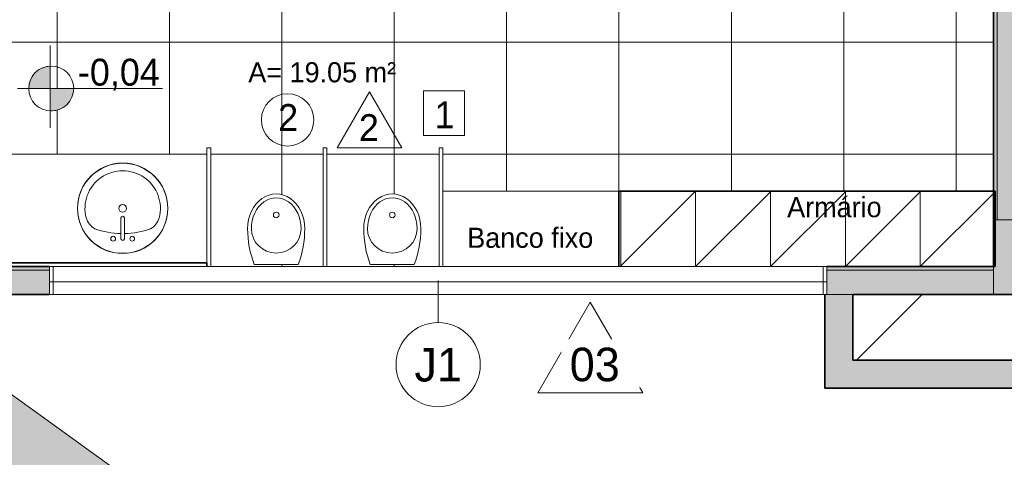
# Model space of a CAD drawing. Header units: metres. Extents: x -33 to 126, y -29 to 31.
# Tile 19 of 256: x -5.93 to -0.67, y -21.69 to -19.34. Entities that reach past the tile are written whole.
import ezdxf

# ---------------------------------------------------------------- set-up
doc = ezdxf.new("R2010")
doc.units = ezdxf.units.M
for name, color, linetype, lineweight in [('A-AREA-IDEN', 2, 'Continuous', 9), ('A-DETL', 90, 'Continuous', 18), ('A-DETL-GENF', 92, 'Continuous', 18), ('A-DETL-MBND', 5, 'Continuous', 18), ('A-DETL-THIN', 151, 'Continuous', 18), ('A-FLOR', 192, 'Continuous', 18), ('A-FLOR-PATT', 8, 'Continuous', 18), ('A-GENM', 13, 'Continuous', 18), ('A-GLAZ', 151, 'Continuous', 18), ('A-GLAZ-IDEN', 152, 'Continuous', 9), ('A-WALL', 113, 'Continuous', 18), ('A-WALL-PATT', 111, 'Continuous', 35), ('G-ANNO-SYMB', 111, 'Continuous', 9), ('G-ANNO-TEXT', 7, 'Continuous', 18), ('P-SANR-FIXT', 6, 'Continuous', 18)]:
    doc.layers.add(name, color=color, linetype=linetype, lineweight=lineweight)
doc.styles.add('Century Gothic', font='GOTHIC.TTF', dxfattribs={"height": 0.143711})
doc.styles.add('Century Gothic_1', font='GOTHIC.TTF', dxfattribs={"height": 0.179639})
doc.styles.add('Century Gothic_2', font='GOTHIC.TTF', dxfattribs={"height": 0.107783})

# ---------------------------------------------------------------- blocks, each defined once
blk = doc.blocks.new('Generic Models 17 - Generic Models 12-355230-2-PLANTA COM LAYOUT')
at = {"layer": 'A-GENM', "color": 7}
blk.add_line((-4.9273, -20.0646), (-6.9273, -20.0646), dxfattribs=at)
for centre, start, end in [((-6.4773, -20.3441), 0, 180), ((-5.3773, -20.3528), 0, 180), ((-6.4773, -20.3441), 180, 0), ((-5.3773, -20.3528), 180, 0)]:
    blk.add_arc(centre, 0.2413, start, end, dxfattribs=at)
blk = doc.blocks.new('M_Sink Vanity-Round - 482 x 482mm-355251-2-PLANTA COM LAYOUT')
at = {"layer": 'P-SANR-FIXT', "color": 7}
for p, q in [((0.0871, -0.2471), (0.0871, -0.1363)), ((0.1062, -0.2471), (0.1062, -0.1363))]:
    blk.add_line(p, q, dxfattribs=at)
for centre, radius, start, end in [((0.0967, -0.0852), 0.2413, 0, 180), ((0.0967, -0.0852), 0.2014, 345.3071, 194.6929), ((0.0967, -0.0852), 0.2413, 180, 0), ((0.0967, -0.0852), 0.0206, 0, 180), ((0.0967, -0.0852), 0.0206, 180, 0), ((0.0014, -0.1043), 0.1045, 197.8096, 239.2073), ((0.0967, -0.1363), 0.00952, 0, 180), ((0.1919, -0.1043), 0.1045, 300.7927, 342.1904), ((0.0967, 0.233), 0.4523, 250.7914, 268.7933), ((0.0967, 0.233), 0.4523, 271.2067, 289.2086), ((0.0459, -0.2471), 0.0127, 0, 180), ((0.0459, -0.2471), 0.0127, 180, 0), ((0.0967, -0.2471), 0.00952, 180, 0), ((0.1475, -0.2471), 0.0127, 0, 180), ((0.1475, -0.2471), 0.0127, 180, 0)]:
    blk.add_arc(centre, radius, start, end, dxfattribs=at)
blk = doc.blocks.new('Casement w Mullions-Number_0002 - Janela 100 x 400 _cm_-V82-2-PLANTA COM LAYOUT')
at = {"layer": 'A-GLAZ'}
for p, q in [((-2.05595, 0.075), (-2.075, 0.075)), ((-2.075, 0.075), (-2.075, -0.075)), ((-2.05595, -0.075), (-2.05595, 0.075)), ((2.05595, 0.075), (-2.05595, 0.075)), ((-2.05595, 0.075), (-2.05595, -0.075)), ((2.05595, 0.075), (2.05595, -0.075)), ((2.075, 0.075), (2.05595, 0.075)), ((2.05595, -0.075), (2.05595, 0.075)), ((2.075, -0.075), (2.075, 0.075)), ((-2.075, -0.075), (-2.05595, -0.075)), ((-2.05595, -0.075), (2.05595, -0.075)), ((2.05595, -0.075), (2.075, -0.075))]:
    blk.add_line(p, q, dxfattribs=at)
blk = doc.blocks.new('MICTORIO - MICTORIO-417638-2-PLANTA COM LAYOUT')
at = {"layer": 'P-SANR-FIXT', "color": 7}
blk.add_line((-0.1174, 0.0026), (0.1174, 0.0026), dxfattribs=at)
blk.add_circle((0, 0.2683), 0.015, dxfattribs=at)
for centre, start, end in [((0.3924, 0.195), 180, 200.6739), ((-0.3924, 0.195), 339.3261, 0)]:
    blk.add_arc(centre, 0.5449, start, end, dxfattribs=at)
for major_axis, ratio, start_param, end_param in [((0, 0.1862), 0.819068, 4.712389, 7.853982), ((0, 0.165), 0.80303, 4.712389, 7.853982), ((0.1325, 0), 0.987707, 3.141593, 6.283185)]:
    blk.add_ellipse((0, 0.195), major_axis=major_axis, ratio=ratio, start_param=start_param, end_param=end_param, dxfattribs=at)
blk = doc.blocks.new('_banco fixo concreto1 - _banco fixo concreto-2392509-2-PLANTA COM LAYOUT')
at = {"layer": 'A-GENM'}
blk.add_line((-2.7273, -20.2617), (-3.6673, -20.2617), dxfattribs=at)
blk = doc.blocks.new('_Roupeiro de aço 2 - _Roupeiro de aço 1-2392650-2-PLANTA COM LAYOUT')
at = {"layer": 'A-GENM', "lineweight": 35}
for p, q in [((-0.7173, -20.2615), (-2.7273, -20.2615)), ((-2.7273, -20.2615), (-2.7273, -20.6646)), ((-0.7173, -20.6646), (-0.7173, -20.2615)), ((-1.6173, -20.6646), (-0.7173, -20.6646))]:
    blk.add_line(p, q, dxfattribs=at)
blk = doc.blocks.new('_ESPELHO1 - _ESPELHO-2393538-2-PLANTA COM LAYOUT')
at = {"layer": 'A-GENM', "lineweight": 35}
for p, q in [((-5.7573, -15.2744), (-5.7773, -15.2744)), ((-5.7773, -15.2744), (-5.7773, -16.4344)), ((-5.7573, -17.2744), (-5.7573, -15.2744)), ((-5.7773, -17.2744), (-5.7573, -17.2744))]:
    blk.add_line(p, q, dxfattribs=at)
blk = doc.blocks.new('Corte - M_Extremidade superior do corte - Preenchido-1049-2-PLANTA COM LAYOUT')
at = {"layer": 'G-ANNO-SYMB'}
h = blk.add_hatch(color=256, dxfattribs=at)
edge = h.paths.add_edge_path(flags=0)
edge.add_line((-0.009536, 0.003536), (-0.006, 0.007071))
edge.add_line((-0.006, 0.007071), (-0.002464, 0.003536))
edge.add_arc((-0.006, 0), 0.005, 45, 135)
h = blk.add_hatch(color=256, dxfattribs=at)
edge = h.paths.add_edge_path(flags=0)
edge.add_arc((-0.006, 0), 0.005, 135, 180)
edge.add_line((-0.011, 0), (-0.013071, 0))
edge.add_line((-0.013071, 0), (-0.009536, 0.003536))
h = blk.add_hatch(color=256, dxfattribs=at)
edge = h.paths.add_edge_path(flags=0)
edge.add_line((-0.002464, 0.003536), (0.001071, 0))
edge.add_line((0.001071, 0), (-0.001, 0))
edge.add_arc((-0.006, 0), 0.005, 0, 45)
for p, q in [((-0.006, 0.007071), (-0.009536, 0.003536)), ((-0.002464, 0.003536), (-0.006, 0.007071)), ((-0.009536, 0.003536), (-0.013071, 0)), ((0.001071, 0), (-0.002464, 0.003536)), ((-0.013071, 0), (-0.011, 0)), ((-0.001, 0), (0.001071, 0)), ((-0.011, 0), (-0.013071, 0)), ((-0.001, 0), (0.001071, 0))]:
    blk.add_line(p, q, dxfattribs=at)
at = {"layer": 'G-ANNO-SYMB', "lineweight": 50}
for p, q in [((0.003509, 0), (0.015025, 0)), ((0.017462, 0), (0.028978, 0))]:
    blk.add_line(p, q, dxfattribs=at)
at = {"layer": 'G-ANNO-SYMB'}
for start, end in [(360, 180), (45, 135), (135, 180), (0, 45), (180, 360)]:
    blk.add_arc((-0.006, 0), 0.005, start, end, dxfattribs=at)
blk = doc.blocks.new('M_Identificador da janela - M_Identificador da janela-3796-2-PLANTA COM LAYOUT')
at = {"layer": 'A-GLAZ-IDEN'}
blk.add_circle((0, 0), 0.003, dxfattribs=at)

msp = doc.modelspace()

# ---------------------------------------------------------------- hatches: boundary and pattern name
at = {"layer": 'A-DETL-GENF'}
for points in [[(-5.8637, -19.7127), (-5.7642, -19.7127), (-5.7642, -19.5928), (-5.7942, -19.598), (-5.8219, -19.6106), (-5.8456, -19.6297), (-5.8637, -19.6542), (-5.8751, -19.6825), (-5.8789, -19.7127), (-5.8751, -19.7127)], [(-5.7642, -19.8326), (-5.7336, -19.8296), (-5.7103, -19.8224), (-5.6865, -19.8083), (-5.6665, -19.7892), (-5.6515, -19.7661), (-5.6421, -19.7401), (-5.6389, -19.7127), (-5.7642, -19.7127), (-5.7642, -19.8306)]]:
    msp.add_hatch(color=7, dxfattribs=at).paths.add_polyline_path(points, flags=0)
at = {"layer": 'A-FLOR-PATT'}
h = msp.add_hatch(dxfattribs=at)
h.set_pattern_fill('FP_8', color=256, style=0, pattern_type=2)
h.set_pattern_definition([(0, (-7.527, -17.065), (0, 0.6), []), (90, (-7.527, -17.065), (-0.6, 4e-17), [])])
h.paths.add_polyline_path([(-4.4087, -20.6646), (-4.3073, -20.6646), (-4.3073, -20.0298), (-4.2873, -20.0298), (-4.2873, -20.6646), (-3.6873, -20.6646), (-3.6873, -20.0298), (-3.6673, -20.0298), (-3.6673, -20.2617), (-0.7273, -20.2615), (-0.7273, -19.0622), (-0.8648, -19.0622), (-0.8648, -19.0422), (-0.7273, -19.0422), (-0.7273, -17.8122), (-1.2079, -17.8126), (-1.2071, -17.8694), (-1.2048, -17.8761), (-1.2037, -17.8771), (-1.1899, -17.899), (-1.1857, -17.9124), (-1.1899, -17.9259), (-1.2015, -17.9357), (-1.2174, -17.9393), (-1.2333, -17.9357), (-1.2449, -17.9259), (-1.2492, -17.9124), (-1.2449, -17.899), (-1.2296, -17.8757), (-1.2285, -17.8748), (-1.2277, -17.8694), (-1.2269, -17.867), (-1.227, -17.8122), (-1.6973, -17.8122), (-1.6973, -19.0422), (-1.4648, -19.0422), (-1.4648, -19.0622), (-1.7673, -19.0622), (-1.7673, -19.0422), (-1.7173, -19.0422), (-1.7173, -17.8122), (-2.1626, -17.8126), (-2.1618, -17.8694), (-2.1594, -17.8762), (-2.1583, -17.8771), (-2.1446, -17.899), (-2.1403, -17.9124), (-2.1446, -17.9259), (-2.1562, -17.9357), (-2.1721, -17.9393), (-2.188, -17.9357), (-2.1996, -17.9259), (-2.2038, -17.9124), (-2.1996, -17.899), (-2.1842, -17.8757), (-2.1832, -17.8748), (-2.1824, -17.8694), (-2.1816, -17.867), (-2.1817, -17.8122), (-2.7173, -17.8122), (-2.7173, -19.0422), (-2.3673, -19.0422), (-2.3673, -19.0622), (-2.7873, -19.0622), (-2.7873, -19.0422), (-2.7373, -19.0422), (-2.7373, -17.7122), (-3.7373, -17.7124), (-3.7373, -18.4566), (-3.7337, -18.4617), (-3.6293, -18.4707), (-3.6223, -18.4741), (-3.6208, -18.4768), (-3.6203, -18.4824), (-3.6208, -18.7524), (-3.6229, -18.7562), (-3.6297, -18.7585), (-3.7343, -18.7683), (-3.7373, -18.7726), (-3.7373, -19.0422), (-3.3873, -19.0422), (-3.3873, -19.0622), (-3.8073, -19.0622), (-3.8073, -19.0422), (-3.7573, -19.0422), (-3.7573, -17.7122), (-4.7573, -17.7126), (-4.7573, -18.4566), (-4.7537, -18.4617), (-4.6493, -18.4707), (-4.6423, -18.4741), (-4.6408, -18.4768), (-4.6403, -18.4842), (-4.6408, -18.7524), (-4.6429, -18.7562), (-4.6497, -18.7585), (-4.7543, -18.7683), (-4.7573, -18.7726), (-4.7573, -19.0422), (-4.4073, -19.0422), (-4.4073, -19.0622), (-4.8373, -19.0622), (-4.8373, -19.0422), (-4.7773, -19.0422), (-4.7773, -17.7122), (-5.7773, -17.7122), (-5.7773, -18.4566), (-5.7737, -18.4617), (-5.6693, -18.4707), (-5.6623, -18.4741), (-5.6608, -18.4768), (-5.6603, -18.4824), (-5.6608, -18.7524), (-5.6629, -18.7562), (-5.6697, -18.7585), (-5.7743, -18.7683), (-5.7773, -18.7726), (-5.7773, -19.0422), (-5.4373, -19.0422), (-5.4373, -19.0622), (-5.9273, -19.0622), (-5.9273, -16.7159), (-6.9273, -16.7159), (-6.9273, -20.0646), (-4.9273, -20.0646), (-4.9273, -20.0298), (-4.9073, -20.0298), (-4.9073, -20.6646), (-4.4205, -20.6646)], flags=0)
h.paths.add_polyline_path([(-3.8199, -20.6548), (-4.0547, -20.6548), (-4.0741, -20.5922), (-4.0858, -20.5277), (-4.0898, -20.4624), (-4.0853, -20.4178), (-4.0723, -20.3758), (-4.0514, -20.3389), (-4.0239, -20.3091), (-3.9914, -20.2883), (-3.9557, -20.2775), (-3.9189, -20.2775), (-3.8832, -20.2883), (-3.8506, -20.3091), (-3.8231, -20.3389), (-3.8022, -20.3758), (-3.7892, -20.4178), (-3.7848, -20.4624), (-3.7887, -20.5277), (-3.8005, -20.5922)], flags=0)
h.paths.add_polyline_path([(-4.4399, -20.6548), (-4.6747, -20.6548), (-4.6948, -20.5881), (-4.7058, -20.5277), (-4.7093, -20.4575), (-4.7053, -20.4178), (-4.6923, -20.3758), (-4.6714, -20.3389), (-4.6439, -20.3091), (-4.6114, -20.2883), (-4.5757, -20.2775), (-4.5389, -20.2775), (-4.5032, -20.2883), (-4.4706, -20.3091), (-4.4431, -20.3389), (-4.4222, -20.3758), (-4.4092, -20.4178), (-4.4048, -20.4624), (-4.4087, -20.5277), (-4.4205, -20.5922)], flags=0)
h.paths.add_polyline_path([(-6.4773, -20.5854), (-6.4236, -20.5794), (-6.3724, -20.5614), (-6.3267, -20.5326), (-6.2885, -20.4944), (-6.2598, -20.4487), (-6.242, -20.3977), (-6.242, -20.3978), (-6.2599, -20.4488), (-6.2887, -20.4946), (-6.3269, -20.5328), (-6.3728, -20.5615), (-6.4242, -20.5794), (-6.4773, -20.5854), (-6.531, -20.5793), (-6.582, -20.5615), (-6.6277, -20.5327), (-6.6659, -20.4945), (-6.6947, -20.4488), (-6.7125, -20.3978), (-6.7125, -20.3978), (-6.6947, -20.4488), (-6.6659, -20.4946), (-6.6276, -20.5329), (-6.5819, -20.5615), (-6.531, -20.5794), (-6.4773, -20.5854)], flags=0)
h.paths.add_polyline_path([(-5.136, -20.3534), (-5.136, -20.3528), (-5.1423, -20.2982), (-5.1603, -20.2474), (-5.1886, -20.2024), (-5.2268, -20.1642), (-5.2754, -20.1344), (-5.3236, -20.1176), (-5.3773, -20.1115), (-5.4345, -20.1188), (-5.4851, -20.1374), (-5.5277, -20.1642), (-5.5659, -20.2024), (-5.5957, -20.2509), (-5.6125, -20.2991), (-5.6118, -20.2982), (-5.5939, -20.2481), (-5.5647, -20.2024), (-5.5257, -20.1642), (-5.4784, -20.1354), (-5.431, -20.1188), (-5.3773, -20.1128), (-5.3236, -20.1188), (-5.2726, -20.1367), (-5.2268, -20.1654), (-5.1886, -20.2036), (-5.1599, -20.2494), (-5.142, -20.3004), (-5.1361, -20.3528)], flags=0)
h.paths.add_polyline_path([(-5.7642, -19.7127), (-5.8789, -19.7127), (-5.8751, -19.6825), (-5.8637, -19.6542), (-5.8456, -19.6297), (-5.8219, -19.6106), (-5.7942, -19.598), (-5.7642, -19.5928), (-5.7642, -19.6825)], flags=0)
h.paths.add_polyline_path([(-5.7642, -19.8326), (-5.7642, -19.7127), (-5.6389, -19.7127), (-5.6421, -19.7401), (-5.6515, -19.7661), (-5.6665, -19.7892), (-5.6865, -19.8083), (-5.7103, -19.8224), (-5.7366, -19.8306)], flags=0)
h.paths.add_polyline_path([(-5.268, -18.5146), (-5.2934, -18.5146), (-5.3283, -18.5019), (-5.3503, -18.4892), (-5.3757, -18.4638), (-5.4109, -18.413), (-5.4346, -18.3622), (-5.4531, -18.3114), (-5.4667, -18.2604), (-5.4712, -18.2098), (-5.469, -18.1845), (-5.4645, -18.159), (-5.4577, -18.1336), (-5.4433, -18.1082), (-5.413, -18.0828), (-5.4042, -18.006), (-5.4394, -18.006), (-5.4639, -18.0028), (-5.4867, -17.9933), (-5.5063, -17.9783), (-5.5214, -17.9587), (-5.5308, -17.9358), (-5.5341, -17.9113), (-5.5341, -17.7151), (-5.0273, -17.7151), (-5.0273, -17.9113), (-5.0305, -17.9358), (-5.04, -17.9587), (-5.055, -17.9783), (-5.0746, -17.9933), (-5.0974, -18.0028), (-5.1239, -18.006), (-5.1572, -18.006), (-5.1484, -18.0828), (-5.1181, -18.1082), (-5.1037, -18.1336), (-5.0969, -18.159), (-5.0924, -18.1845), (-5.0902, -18.2098), (-5.0946, -18.2604), (-5.1083, -18.3114), (-5.1268, -18.3622), (-5.1504, -18.413), (-5.1857, -18.4638), (-5.2111, -18.4892), (-5.2331, -18.5019)], flags=0)
h.paths.add_polyline_path([(-4.2734, -18.5146), (-4.3083, -18.5019), (-4.3303, -18.4892), (-4.3557, -18.4638), (-4.393, -18.4085), (-4.4146, -18.3622), (-4.4331, -18.3114), (-4.4467, -18.2604), (-4.4512, -18.2098), (-4.449, -18.1845), (-4.4445, -18.159), (-4.4377, -18.1336), (-4.4233, -18.1082), (-4.393, -18.0828), (-4.3842, -18.006), (-4.4194, -18.006), (-4.4439, -18.0028), (-4.4667, -17.9933), (-4.4863, -17.9783), (-4.5014, -17.9587), (-4.5108, -17.9358), (-4.5141, -17.9113), (-4.5141, -17.7151), (-4.0073, -17.7151), (-4.0073, -17.9113), (-4.0105, -17.9358), (-4.02, -17.9587), (-4.035, -17.9783), (-4.0546, -17.9933), (-4.0774, -18.0028), (-4.1039, -18.006), (-4.1371, -18.0065), (-4.1284, -18.0828), (-4.0981, -18.1082), (-4.0837, -18.1336), (-4.0769, -18.159), (-4.0724, -18.1845), (-4.0702, -18.2098), (-4.0746, -18.2604), (-4.0883, -18.3114), (-4.1068, -18.3622), (-4.1304, -18.413), (-4.1657, -18.4638), (-4.1911, -18.4892), (-4.2131, -18.5019), (-4.248, -18.5146)], flags=0)
h.paths.add_polyline_path([(-3.2534, -18.5146), (-3.2883, -18.5019), (-3.3103, -18.4892), (-3.3357, -18.4638), (-3.373, -18.4085), (-3.3946, -18.3622), (-3.4131, -18.3114), (-3.4267, -18.2604), (-3.4312, -18.2098), (-3.429, -18.1845), (-3.4245, -18.159), (-3.4177, -18.1336), (-3.4033, -18.1082), (-3.373, -18.0828), (-3.3642, -18.006), (-3.3994, -18.006), (-3.4239, -18.0028), (-3.4467, -17.9933), (-3.4663, -17.9783), (-3.4814, -17.9587), (-3.4908, -17.9358), (-3.4941, -17.9113), (-3.4941, -17.7151), (-2.9873, -17.7151), (-2.9873, -17.9115), (-2.9905, -17.9358), (-3, -17.9587), (-3.015, -17.9783), (-3.0346, -17.9933), (-3.0574, -18.0028), (-3.0839, -18.006), (-3.1172, -18.006), (-3.1084, -18.0828), (-3.0781, -18.1082), (-3.0637, -18.1336), (-3.0569, -18.159), (-3.0524, -18.1845), (-3.0502, -18.2098), (-3.0546, -18.2604), (-3.0683, -18.3114), (-3.0868, -18.3622), (-3.1104, -18.413), (-3.1457, -18.4638), (-3.1711, -18.4892), (-3.1931, -18.5019), (-3.228, -18.5146), (-3.2338, -18.5146)], flags=0)
h.paths.add_polyline_path([(-2.5122, -18.3531), (-2.627, -18.3531), (-2.6231, -18.3229), (-2.6117, -18.2946), (-2.5936, -18.2701), (-2.5699, -18.251), (-2.5422, -18.2384), (-2.5122, -18.2332), (-2.5122, -18.3229)], flags=0)
h.paths.add_polyline_path([(-2.5122, -18.473), (-2.5122, -18.3531), (-2.387, -18.3531), (-2.3901, -18.3806), (-2.3995, -18.4065), (-2.4145, -18.4297), (-2.4345, -18.4488), (-2.4583, -18.4628), (-2.4846, -18.471)], flags=0)
h.paths.add_polyline_path([(-2.913, -17.9631), (-2.9332, -17.9577), (-2.948, -17.9427), (-2.9533, -17.9203), (-2.9524, -17.9143), (-2.9484, -17.9027), (-2.9456, -17.8982), (-2.9393, -17.8918), (-2.9297, -17.8852), (-2.9255, -17.8838), (-2.9263, -17.8228), (-2.9538, -17.8465), (-2.9575, -17.8472), (-2.9604, -17.8467), (-2.9647, -17.8439), (-2.9671, -17.8393), (-2.9668, -17.8334), (-2.967, -17.8277), (-2.9671, -17.8267), (-2.9669, -17.7231), (-2.9673, -17.7228), (-2.9858, -17.7181), (-2.9858, -17.7151), (-2.9287, -17.7151), (-2.9287, -17.7181), (-2.9473, -17.7231), (-2.9484, -17.7904), (-2.9484, -17.7913), (-2.9473, -17.7933), (-2.9473, -17.8147), (-2.9247, -17.7935), (-2.9227, -17.7903), (-2.9164, -17.7856), (-2.9143, -17.785), (-2.8548, -17.7319), (-2.8468, -17.7294), (-2.8406, -17.7322), (-2.8421, -17.7455), (-2.8423, -17.7471), (-2.9007, -17.8007), (-2.9005, -17.822), (-2.9004, -17.8839), (-2.893, -17.8871), (-2.8893, -17.8898), (-2.8836, -17.8945), (-2.8779, -17.9024), (-2.8749, -17.9099), (-2.873, -17.9176), (-2.8731, -17.9256), (-2.8782, -17.9434), (-2.8938, -17.9581), (-2.9098, -17.9623)], flags=0)
h.paths.add_polyline_path([(-3.933, -17.9631), (-3.9532, -17.9577), (-3.968, -17.9427), (-3.9733, -17.9203), (-3.9724, -17.9143), (-3.9689, -17.9037), (-3.9656, -17.8982), (-3.9593, -17.8918), (-3.9497, -17.8852), (-3.9455, -17.8838), (-3.9463, -17.8228), (-3.9738, -17.8465), (-3.9775, -17.8472), (-3.9804, -17.8467), (-3.9847, -17.8439), (-3.9871, -17.8393), (-3.9868, -17.8334), (-3.987, -17.8277), (-3.9871, -17.8267), (-3.9869, -17.7231), (-3.9873, -17.7228), (-4.0058, -17.7181), (-4.0058, -17.7151), (-3.9487, -17.7151), (-3.9487, -17.7181), (-3.9673, -17.7231), (-3.9681, -17.7905), (-3.9685, -17.7909), (-3.9673, -17.7933), (-3.9673, -17.8147), (-3.9447, -17.7935), (-3.9427, -17.7903), (-3.9364, -17.7856), (-3.9341, -17.7849), (-3.8745, -17.7318), (-3.8668, -17.7294), (-3.8606, -17.7322), (-3.8621, -17.7455), (-3.8623, -17.7471), (-3.9207, -17.8007), (-3.9205, -17.822), (-3.9204, -17.8839), (-3.913, -17.8871), (-3.9093, -17.8898), (-3.9036, -17.8945), (-3.8984, -17.9014), (-3.8949, -17.9099), (-3.893, -17.9176), (-3.8931, -17.9256), (-3.8982, -17.9434), (-3.9138, -17.9581), (-3.9298, -17.9623)], flags=0)
h.paths.add_polyline_path([(-4.953, -17.9631), (-4.9732, -17.9577), (-4.988, -17.9427), (-4.9933, -17.9203), (-4.9924, -17.9143), (-4.9889, -17.9037), (-4.9856, -17.8982), (-4.9793, -17.8918), (-4.9697, -17.8852), (-4.9655, -17.8838), (-4.9663, -17.8228), (-4.9938, -17.8465), (-4.9975, -17.8472), (-5.0005, -17.8466), (-5.0047, -17.8439), (-5.0071, -17.8393), (-5.0068, -17.8334), (-5.007, -17.8277), (-5.0071, -17.8267), (-5.0069, -17.7231), (-5.0073, -17.7228), (-5.0258, -17.7181), (-5.0258, -17.7151), (-4.9687, -17.7151), (-4.9687, -17.7181), (-4.9873, -17.7231), (-4.9884, -17.7904), (-4.9884, -17.7913), (-4.9873, -17.7933), (-4.9873, -17.8147), (-4.9647, -17.7935), (-4.9627, -17.7903), (-4.9564, -17.7856), (-4.9541, -17.7849), (-4.8948, -17.7319), (-4.8868, -17.7294), (-4.8806, -17.7322), (-4.8821, -17.7455), (-4.8823, -17.7471), (-4.9407, -17.8007), (-4.9405, -17.807), (-4.9404, -17.8839), (-4.933, -17.8871), (-4.9293, -17.8898), (-4.9236, -17.8945), (-4.9184, -17.9014), (-4.9149, -17.9099), (-4.913, -17.9176), (-4.9131, -17.9256), (-4.9182, -17.9434), (-4.9338, -17.9581), (-4.9498, -17.9623)], flags=0)
h.paths.add_polyline_path([(-2.913, -17.9604), (-2.9134, -17.96), (-2.9134, -17.9604)], flags=0)
h.paths.add_polyline_path([(-4.953, -17.9604), (-4.9537, -17.96), (-4.9538, -17.9603)], flags=0)
h.paths.add_polyline_path([(-3.933, -17.9604), (-3.9337, -17.96), (-3.9338, -17.9603)], flags=0)
h.paths.add_polyline_path([(-2.913, -17.9394), (-2.9134, -17.9377), (-2.9152, -17.9388), (-2.9134, -17.9393)], flags=0)
h.paths.add_polyline_path([(-3.933, -17.9394), (-3.933, -17.9375), (-3.9352, -17.9388)], flags=0)
h.paths.add_polyline_path([(-4.953, -17.9394), (-4.953, -17.9375), (-4.9552, -17.9388)], flags=0)
h.paths.add_polyline_path([(-4.9573, -17.9381), (-4.958, -17.9373), (-4.9576, -17.938)], flags=0)
h.paths.add_polyline_path([(-3.9373, -17.9381), (-3.938, -17.9373), (-3.9376, -17.938)], flags=0)
h.paths.add_polyline_path([(-2.9173, -17.9381), (-2.918, -17.9373), (-2.9176, -17.938)], flags=0)
h.paths.add_polyline_path([(-3.9488, -17.9322), (-3.9488, -17.9309), (-3.9497, -17.931)], flags=0)
h.paths.add_polyline_path([(-4.9688, -17.9322), (-4.9688, -17.9309), (-4.9697, -17.931)], flags=0)
h.paths.add_polyline_path([(-2.9288, -17.9322), (-2.9288, -17.9309), (-2.9297, -17.931)], flags=0)
h.paths.add_polyline_path([(-4.9352, -17.9039), (-4.9381, -17.9006), (-4.937, -17.902), (-4.9358, -17.9032)], flags=0)
h.paths.add_polyline_path([(-2.8952, -17.9039), (-2.8981, -17.9006), (-2.8974, -17.9017), (-2.8952, -17.9038)], flags=0)
h.paths.add_polyline_path([(-3.9152, -17.9039), (-3.9181, -17.9006), (-3.9174, -17.9017), (-3.9158, -17.9032)], flags=0)
h = msp.add_hatch(dxfattribs=at)
h.set_pattern_fill('FP_6', color=256, style=0, pattern_type=2)
h.set_pattern_definition([(0, (-3.63, 0), (0.305, 0.076), [0.025, -0.203, 0.025, -0.203, -1.219]), (0, (-3.63, 0), (0.305, 0.076), [-0.457, 0.025, -0.432, 0.025, -0.203, -0.533]), (0, (-3.63, 0), (0.305, 0.076), [-1.143, 0.025, -0.127, 0.025, -0.356]), (120, (-3.516, 0.038), (-0.21831793, 0.22613775), [0.025, -0.203, 0.025, -0.203, -1.219]), (120, (-3.516, 0.038), (-0.21831793, 0.22613775), [-0.457, 0.025, -0.432, 0.025, -0.203, -0.533]), (120, (-3.516, 0.038), (-0.21831793, 0.22613775), [-1.143, 0.025, -0.127, 0.025, -0.356]), (240, (-3.478, 0.191), (-0.08668207, -0.30213775), [0.025, -0.203, 0.025, -0.203, -1.219]), (240, (-3.478, 0.191), (-0.08668207, -0.30213775), [-0.457, 0.025, -0.432, 0.025, -0.203, -0.533]), (240, (-3.478, 0.191), (-0.08668207, -0.30213775), [-1.143, 0.025, -0.127, 0.025, -0.356])])
h.paths.add_polyline_path([(4.2244, -28.7077), (-6.4273, -21.0199), (-6.4273, -21.3146), (-6.4081, -21.5722), (-6.3776, -21.8288), (-6.3357, -22.0837), (-6.2826, -22.3365), (-6.2184, -22.5868), (-6.1431, -22.8339), (-6.0569, -23.0775), (-5.9601, -23.317), (-5.8527, -23.552), (-5.735, -23.782), (-5.6072, -24.0065), (-5.4697, -24.2252), (0.741, -28.7077), (2.3955, -28.7077)], flags=0)
h.paths.add_polyline_path([(-10.8273, -25.9646), (-10.8273, -24.4646), (-19.3773, -24.4646), (-19.3773, -21.0174), (-22.3773, -21.0174), (-22.3773, -21.3146), (-24.9624, -21.3146), (-25.1497, -21.3092), (-25.3365, -21.2931), (-25.522, -21.2662), (-25.7056, -21.2287), (-25.8868, -21.1808), (-26.065, -21.1225), (-26.2395, -21.054), (-26.4097, -20.9757), (-26.5752, -20.8877), (-26.7354, -20.7903), (-26.8897, -20.6839), (-31.8529, -17.0458), (-31.8529, -18.9056), (-27.7765, -21.8937), (-27.3461, -22.2024), (-26.8897, -22.5153), (-26.467, -22.7931), (-26.0185, -23.0748), (-25.5644, -23.3474), (-25.1048, -23.6105), (-24.64, -23.8643), (-24.17, -24.1084), (-23.6951, -24.3429), (-23.3028, -24.5253), (-22.9059, -24.6973), (-22.5045, -24.8588), (-22.0991, -25.0096), (-21.6897, -25.1497), (-21.2769, -25.279), (-20.8608, -25.3973), (-20.4417, -25.5045), (-20.0199, -25.6007), (-19.5957, -25.6858), (-19.1694, -25.7596), (-18.7414, -25.8221), (-18.3118, -25.8734), (-17.881, -25.9133), (-17.4493, -25.9418), (-17.0171, -25.9589), (-16.5845, -25.9646), (-11.3496, -25.9646)], flags=0)
at = {"layer": 'A-WALL-PATT'}
for points in [[(-0.7073, -19.8146), (-0.7073, -17.7196), (-0.7273, -17.7196), (-0.7273, -19.8146), (-0.7173, -19.8146)], [(-0.7073, -19.8146), (-0.5773, -19.8146), (-0.5773, -17.7196), (-0.7073, -17.7196), (-0.7073, -19.3638)], [(-0.7173, -20.4146), (-0.7073, -20.4146), (-0.7073, -19.8146), (-0.7273, -19.8146), (-0.7273, -20.2615), (-0.7173, -20.2615)], [(-0.7073, -20.4146), (-0.5773, -20.4146), (-0.5773, -19.8146), (-0.7073, -19.8146)]]:
    msp.add_hatch(color=250, dxfattribs=at).paths.add_polyline_path(points, flags=0)
at = {"layer": 'A-WALL-PATT', "lineweight": 18}
for points in [[(-0.7273, -20.8146), (-0.5773, -20.8146), (-0.5773, -20.4146), (-0.7173, -20.4146), (-0.7173, -20.6646), (-0.7273, -20.6646), (-0.7273, -20.6846)], [(-1.4776, -21.3146), (-1.4776, -20.8146), (-1.6276, -20.8146), (-1.6276, -21.3146)], [(-0.6776, -21.3146), (-0.0773, -21.3146), (-0.0773, -21.1646), (-1.4776, -21.1646), (-1.4776, -21.3146)]]:
    msp.add_hatch(color=7, dxfattribs=at).paths.add_polyline_path(points, flags=0)
h = msp.add_hatch(color=7, dxfattribs=at)
h.paths.add_polyline_path([(-1.098, -20.6846), (-0.7273, -20.6846), (-0.7273, -20.6646), (-1.6173, -20.6646), (-1.6173, -20.6846)], flags=0)
h.paths.add_polyline_path([(-6.9273, -20.6846), (-5.7673, -20.6846), (-5.7673, -20.6646), (-6.9273, -20.6646)], flags=0)
at = {"layer": 'A-WALL-PATT'}
h = msp.add_hatch(color=250, dxfattribs=at)
h.paths.add_polyline_path([(-6.9273, -20.8146), (-5.7673, -20.8146), (-5.7673, -20.6846), (-6.9273, -20.6846), (-6.9273, -20.7654)], flags=0)
h.paths.add_polyline_path([(-0.7273, -20.8146), (-0.7273, -20.6846), (-1.6173, -20.6846), (-1.6173, -20.8146), (-1.098, -20.8146)], flags=0)

# ---------------------------------------------------------------- linework, layer by layer
at = {"layer": 'A-DETL'}
msp.add_line((-5.7673, -20.7459), (-1.6173, -20.7459), dxfattribs=at)
at = {"layer": 'A-DETL-MBND'}
for p, q in [((-5.7642, -19.4829), (-5.7642, -19.9229)), ((-5.9391, -19.7127), (-5.1642, -19.7127))]:
    msp.add_line(p, q, dxfattribs=at)
msp.add_circle((-5.7589, -19.7127), 0.12, dxfattribs=at)
at = {"layer": 'A-DETL-THIN'}
for p, q in [((-5.7642, -19.7127), (-5.7642, -19.5928)), ((-5.8789, -19.7127), (-5.7642, -19.7127)), ((-5.6389, -19.7127), (-5.7642, -19.7127)), ((-5.7642, -19.7127), (-5.7642, -19.8326)), ((-4.0594, -19.7298), (-4.2326, -20.0298)), ((-4.0594, -19.7298), (-3.8862, -20.0298)), ((-3.771, -19.7246), (-3.551, -19.7246)), ((-3.771, -19.9646), (-3.771, -19.7246)), ((-3.551, -19.7246), (-3.551, -19.9646)), ((-3.551, -19.9646), (-3.771, -19.9646)), ((-3.8862, -20.0298), (-4.2326, -20.0298)), ((-2.7195, -20.6646), (-2.3173, -20.2624)), ((-2.7173, -20.2624), (-2.7173, -20.6647)), ((-2.3173, -20.2624), (-2.3173, -20.6647)), ((-2.3173, -20.6647), (-1.9173, -20.2647)), ((-1.9173, -20.2647), (-1.9173, -20.6647)), ((-1.9173, -20.6647), (-1.5173, -20.2647)), ((-1.5173, -20.2647), (-1.5173, -20.6647)), ((-1.5173, -20.6647), (-1.1173, -20.2647)), ((-1.1173, -20.2647), (-1.1173, -20.6647)), ((-1.1173, -20.6647), (-0.7173, -20.2647)), ((-0.7173, -20.2647), (-0.7173, -20.6646)), ((-1.4576, -21.1646), (-1.1076, -20.8146)), ((-2.88, -20.8548), (-3.16, -21.3398)), ((-2.88, -20.8548), (-2.6, -21.3398)), ((-2.6, -21.3398), (-3.16, -21.3398))]:
    msp.add_line(p, q, dxfattribs=at)
msp.add_circle((-4.4964, -19.8805), 0.14, dxfattribs=at)
for start, end in [(92.4939, 180), (267.5061, 0)]:
    msp.add_arc((-5.7589, -19.7127), 0.12, start, end, dxfattribs=at)
at = {"layer": 'A-FLOR'}
msp.add_line((4.2244, -28.7077), (-6.4273, -21.0199), dxfattribs=at)
msp.add_arc((-0.6045, -21.0117), 5.8306, 182.978, 213.44555, dxfattribs=at)
at = {"layer": 'A-GLAZ-IDEN'}
msp.add_line((-3.6923, -20.7396), (-3.6923, -20.9645), dxfattribs=at)
at = {"layer": 'A-WALL', "lineweight": 35}
for p, q in [((-0.7273, -17.7122), (-0.7273, -20.6646)), ((-5.7673, -20.6646), (-6.9273, -20.6646)), ((-0.7273, -20.6646), (-1.6173, -20.6646)), ((-6.4273, -20.8146), (-5.7673, -20.8146)), ((-1.6276, -20.8146), (-1.6276, -21.3146)), ((-1.4776, -21.1646), (-1.4776, -20.8146)), ((-1.4776, -20.8146), (-0.5773, -20.8146)), ((-0.2273, -21.1646), (-1.4776, -21.1646)), ((-1.6276, -21.3146), (-0.0773, -21.3146))]:
    msp.add_line(p, q, dxfattribs=at)
at = {"layer": 'A-WALL'}
for p, q in [((-0.7073, -17.7196), (-0.7073, -20.4146)), ((-0.5773, -20.4146), (-0.7273, -20.4146)), ((-0.7273, -20.6646), (-0.7273, -20.8146)), ((-6.9273, -20.6846), (-5.7673, -20.6846)), ((-1.6173, -20.6846), (-0.7273, -20.6846)), ((-1.4776, -20.8146), (-1.6173, -20.8146))]:
    msp.add_line(p, q, dxfattribs=at)
at = {"layer": 'A-WALL', "color": 7}
for p, q in [((-4.9273, -20.6446), (-4.9273, -20.0298)), ((-4.9073, -20.0298), (-4.9273, -20.0298)), ((-4.9073, -20.0298), (-4.9073, -20.6646)), ((-4.3073, -20.6646), (-4.3073, -20.0298)), ((-4.2873, -20.0298), (-4.3073, -20.0298)), ((-4.2873, -20.0298), (-4.2873, -20.6646)), ((-3.6873, -20.6646), (-3.6873, -20.0298)), ((-3.6673, -20.0298), (-3.6873, -20.0298)), ((-3.6673, -20.0298), (-3.6673, -20.6646))]:
    msp.add_line(p, q, dxfattribs=at)

# ---------------------------------------------------------------- block references
at = {"layer": 'A-GENM', "color": 7}
msp.add_blockref('Generic Models 17 - Generic Models 12-355230-2-PLANTA COM LAYOUT', (0, 0), dxfattribs=at)
at = {"layer": 'A-GENM'}
for name in ['_banco fixo concreto1 - _banco fixo concreto-2392509-2-PLANTA COM LAYOUT', '_Roupeiro de aço 2 - _Roupeiro de aço 1-2392650-2-PLANTA COM LAYOUT']:
    msp.add_blockref(name, (0, 0), dxfattribs=at)
at = {"layer": 'A-GENM', "rotation": 90.0000000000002}
msp.add_blockref('_ESPELHO1 - _ESPELHO-2393538-2-PLANTA COM LAYOUT', (-22.2017, -14.8873), dxfattribs=at)
at = {"layer": 'A-GLAZ'}
msp.add_blockref('Casement w Mullions-Number_0002 - Janela 100 x 400 _cm_-V82-2-PLANTA COM LAYOUT', (-3.6923, -20.7396), dxfattribs=at)
at = {"layer": 'A-GLAZ-IDEN', "xscale": 74.99999999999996, "yscale": 74.99999999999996, "zscale": 74.99999999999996}
msp.add_blockref('M_Identificador da janela - M_Identificador da janela-3796-2-PLANTA COM LAYOUT', (-3.6923, -21.1895), dxfattribs=at)
at = {"layer": 'G-ANNO-SYMB', "xscale": 74.99999999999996, "yscale": 74.99999999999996, "zscale": 74.99999999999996, "rotation": 180}
msp.add_blockref('Corte - M_Extremidade superior do corte - Preenchido-1049-2-PLANTA COM LAYOUT', (1.3631, -19.2662), dxfattribs=at)
at = {"layer": 'P-SANR-FIXT', "color": 7}
for name, p in [('M_Sink Vanity-Round - 482 x 482mm-355251-2-PLANTA COM LAYOUT', (-5.4739, -20.2689)), ('MICTORIO - MICTORIO-417638-2-PLANTA COM LAYOUT', (-4.5573, -20.6574)), ('MICTORIO - MICTORIO-417638-2-PLANTA COM LAYOUT', (-3.9373, -20.6574))]:
    msp.add_blockref(name, p, dxfattribs=at)

# ---------------------------------------------------------------- texts
at = {"layer": 'A-AREA-IDEN', "insert": (-4.7064, -19.5721), "char_height": 0.107783, "width": 1.00305, "attachment_point": 1, "line_spacing_factor": 0.984117, "style": 'Century Gothic_2'}
msp.add_mtext('A= 19.05 m²', dxfattribs=at)
at = {"layer": 'A-GLAZ-IDEN', "insert": (-3.6919, -21.0998), "char_height": 0.17964, "width": 0.306, "attachment_point": 2, "line_spacing_factor": 0.984117, "style": 'Century Gothic_1'}
msp.add_mtext('J1', dxfattribs=at)
at = {"layer": 'G-ANNO-TEXT', "lineweight": 9, "attachment_point": 1, "line_spacing_factor": 0.984117}
for s, insert, char_height, width, style in [('-0,04', (-5.6166, -19.5538), 0.14371, 0.5328, 'Century Gothic'), ('2', (-4.5469, -19.7962), 0.1437, 0.1314, 'Century Gothic'), ('1', (-3.7121, -19.7823), 0.1437, 0.1314, 'Century Gothic'), ('2', (-4.1158, -19.8502), 0.1437, 0.1314, 'Century Gothic'), ('Armário', (-1.8285, -20.2933), 0.10778, 0.675, 'Century Gothic_2'), ('Banco fixo', (-3.5371, -20.457), 0.10778, 0.90045, 'Century Gothic_2')]:
    msp.add_mtext(s, dxfattribs=dict(at, insert=insert, char_height=char_height, width=width, style=style))

# ---------------------------------------------------------------- next in the draw order: texts
at = {"layer": 'G-ANNO-TEXT', "lineweight": 9, "insert": (-2.9897, -21.0987), "char_height": 0.17964, "width": 0.3285, "attachment_point": 1, "line_spacing_factor": 0.984117, "style": 'Century Gothic_1', "bg_fill": 3, "box_fill_scale": 1.25, "bg_fill_color": 0, "bg_fill_transparency": 0}
msp.add_mtext('03', dxfattribs=at)

doc.saveas('drawing.dxf')
